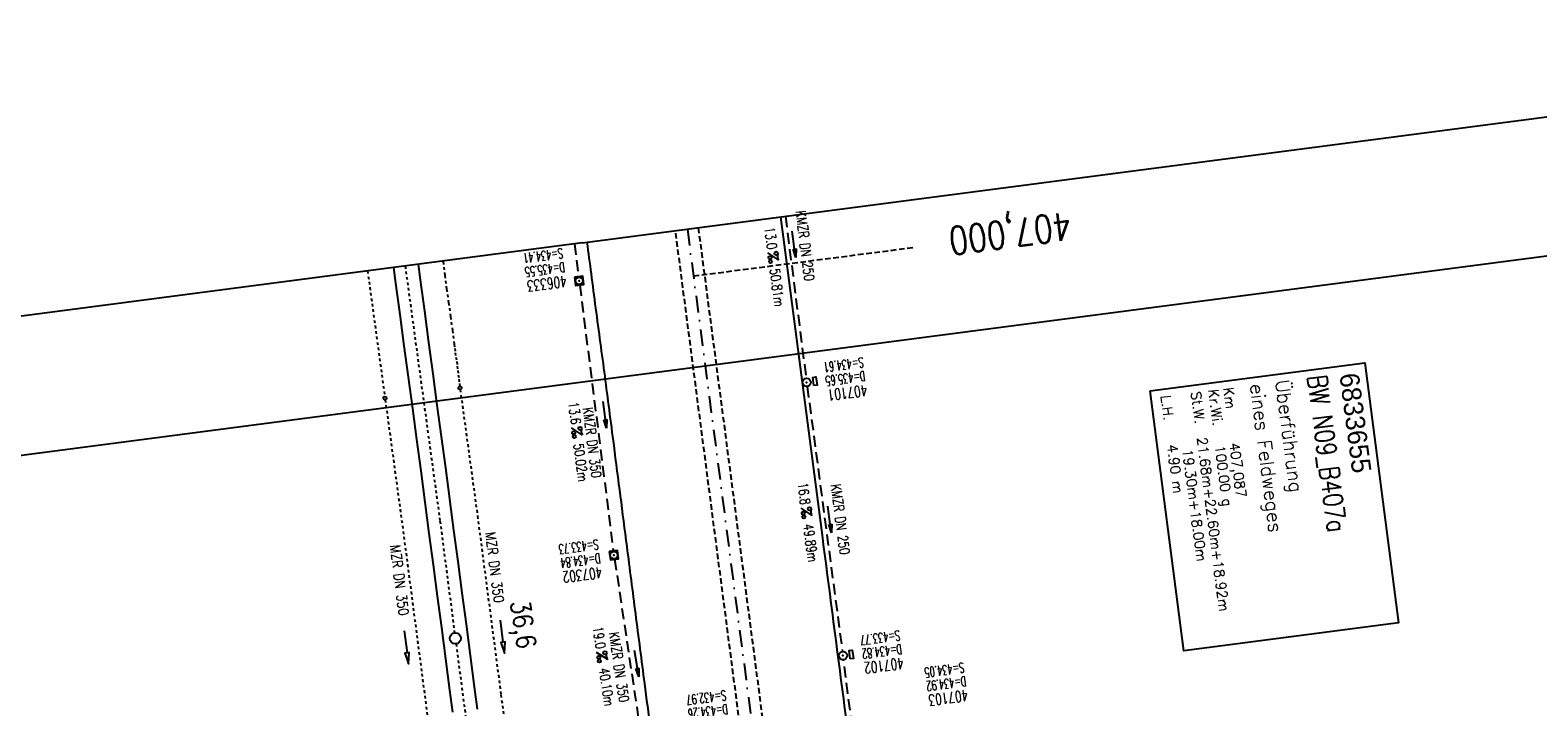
# Model space of a CAD drawing. Extents: x 446008 to 446745, y 447032 to 448234.
# Tile 23 of 24: x 446203 to 446476, y 448112 to 448234. Entities that reach past the tile are written whole.
import ezdxf
from ezdxf.enums import TextEntityAlignment as Align

# ---------------------------------------------------------------- set-up
doc = ezdxf.new("R2010")
doc.units = 0
doc.header["$LTSCALE"] = 2
doc.header["$MEASUREMENT"] = 0
for name, pattern in [('ACAD_ISO03W100', [0.5, 0.25, -0.25]), ('ACAD_ISO10W100W', [0.5, 0.25, -0.25]), ('AUSGEZOGEN', [0]), ('GESTRICH-X2', [1.5, 1, -0.5]), ('GESTRICHELT', [0.75, 0.5, -0.25]), ('STRICHPT-X3', [3, 1.5, -0.75, 0, -0.75])]:
    doc.linetypes.add(name, pattern=pattern)
doc.layers.get('0').update_dxf_attribs({"linetype": 'AUSGEZOGEN'})
for name, color, linetype in [('ACHSE', 250, 'STRICHPT-X3'), ('Bahnachse', 7, 'CONTINUOUS'), ('BW-SCHRIFT', 1, 'AUSGEZOGEN'), ('FBR', 8, 'CONTINUOUS'), ('Gleisachse', 7, 'CONTINUOUS'), ('HEKTOM', 250, 'GESTRICHELT'), ('KANAL', 7, 'GESTRICH-X2'), ('MS-UEBERFAHRT', 8, 'GESTRICHELT'), ('PFEIL', 7, 'CONTINUOUS'), ('Planeinteilung', 6, 'CONTINUOUS'), ('RAHMEN', 250, 'AUSGEZOGEN'), ('SCHACHTNR', 6, 'CONTINUOUS'), ('SCHSYMBOL', 7, 'AUSGEZOGEN'), ('TEXTO', 4, 'CONTINUOUS'), ('TEXTU', 4, 'CONTINUOUS'), ('Tiefenentwässerung', 15, 'CONTINUOUS')]:
    doc.layers.add(name, color=color, linetype=linetype)
doc.styles.add('ROMANS', font='romans.shx', dxfattribs={"width": 0.8})
doc.styles.add('UNIR-O', font='unir_o.shx', dxfattribs={"height": 2.5})

# ---------------------------------------------------------------- blocks, each defined once
blk = doc.blocks.new('GST')
at = {"color": 0}
blk.add_circle((0, 0), 0.75, dxfattribs=at)
blk.add_point((0, 0), dxfattribs=at)
blk = doc.blocks.new('13')
blk.add_lwpolyline([(0.76, 1.22), (-0.75, 1.22), (-0.75, 1.8), (0.76, 1.8)], close=True)
at = {"rotation": 180}
blk.add_blockref('GST', (0, 0), dxfattribs=at)
blk = doc.blocks.new('PROM')
blk.add_line((1.57, 1.82), (0.02, 0.02))
for centre, radius in [((0.32, 1.51), 0.317), ((0.94, 0.29), 0.283), ((1.64, 0.29), 0.283)]:
    blk.add_circle(centre, radius)
blk.add_arc((0.99, 2.68), 1.03, 239.1414, 303.3549)
blk = doc.blocks.new('PFEIL2')
at = {"color": 0}
for p, q in [((0.88, 0), (-2.4, -0.01)), ((0.88, -0.27), (0.88, 0.28)), ((0.88, 0.28), (2.43, 0.01)), ((0.91, 0.27), (0.88, 0.26)), ((0.97, 0.26), (0.88, 0.25)), ((1.02, 0.25), (0.88, 0.23)), ((1.07, 0.24), (0.88, 0.21)), ((1.13, 0.23), (0.88, 0.19)), ((1.18, 0.22), (0.88, 0.17)), ((1.24, 0.21), (0.88, 0.15)), ((1.29, 0.21), (0.88, 0.14)), ((1.34, 0.2), (0.88, 0.12)), ((1.4, 0.19), (0.88, 0.1)), ((1.45, 0.18), (0.88, 0.08)), ((1.51, 0.17), (0.88, 0.06)), ((1.56, 0.16), (0.88, 0.04)), ((1.61, 0.15), (0.88, 0.02)), ((1.67, 0.14), (0.88, 0.01)), ((1.72, 0.13), (0.88, -0.01)), ((1.78, 0.12), (0.88, -0.03)), ((1.83, 0.11), (0.88, -0.05)), ((1.88, 0.1), (0.88, -0.07)), ((1.94, 0.09), (0.88, -0.09)), ((2.05, 0.08), (0.88, -0.12)), ((1.99, 0.08), (0.88, -0.11)), ((2.1, 0.07), (0.88, -0.14)), ((2.15, 0.06), (0.88, -0.16)), ((2.21, 0.05), (0.88, -0.18)), ((2.26, 0.04), (0.88, -0.2)), ((2.32, 0.03), (0.88, -0.22)), ((2.37, 0.02), (0.88, -0.23)), ((2.42, 0.01), (0.88, -0.25)), ((2.43, 0.01), (0.88, -0.27))]:
    blk.add_line(p, q, dxfattribs=at)
blk = doc.blocks.new('20')
blk.add_lwpolyline([(-0.75, -0.75), (0.75, -0.75), (0.75, 0.75), (-0.75, 0.75)], close=True)
blk.add_circle((0, 0), 0.676)
blk.add_point((0, 0))
blk = doc.blocks.new('1135594')
for q in [(0, 594), (0, 0)]:
    blk.add_line((0, 297), q)
at = {"layer": 'RAHMEN'}
blk.add_line((25, 589), (25, 5), dxfattribs=at)

msp = doc.modelspace()

# ---------------------------------------------------------------- linework, layer by layer
at = {"layer": 'ACHSE', "flags": 128}
msp.add_lwpolyline([(446322.02, 448198.17), (446329.58, 448140.12), (446334.86, 448099.55), (446342.49, 448040.96), (446358.62, 447917), (446377.98, 447768.26), (446397.35, 447619.51), (446419.94, 447445.98), (446439.3, 447297.23), (446444.65, 447256.12), (446452.2, 447198.07), (446465.11, 447098.9), (446468.53, 447072.67)], dxfattribs=at)
at = {"layer": 'Bahnachse', "linetype": 'ACAD_ISO10W100W'}
for points in [[(446270.95, 448191.5), (446277.25, 448145.35), (446279.9, 448125.1)], [(446280.16, 448123.11), (446284.12, 448092.95)]]:
    msp.add_lwpolyline(points, dxfattribs=at)
at = {"layer": 'Bahnachse', "linetype": 'Continuous'}
msp.add_circle((446280.03, 448124.11), 1, dxfattribs=at)
at = {"layer": 'BW-SCHRIFT'}
msp.add_lwpolyline([(446405.73, 448168.93), (446444.58, 448173.99), (446450.7, 448126.94), (446411.85, 448121.88)], close=True, dxfattribs=at)
at = {"layer": 'FBR', "flags": 128}
for points in [[(446416.85, 447335.74, -0.000001), (446418.45, 447323.41, -0.000146)], [(446363.33, 447740.45, 0.000002), (446366.28, 447717.76, 0.000326)]]:
    msp.add_lwpolyline(points, format="xyb", dxfattribs=at)
at = {"layer": 'FBR'}
for points in [[(446338.88, 448200.38), (446346.44, 448142.31, -0.000003), (446351.72, 448101.75, 0.000004)], [(446303.84, 448195.8, 0.000132), (446304.58, 448190.11, 0.001369), (446306.24, 448177.62, -0.00141), (446307.84, 448165.48, -0.000091), (446308.68, 448159.02, -0.000032), (446311.04, 448140.73, -0.00014), (446312.61, 448128.55, 0.000135), (446314.24, 448115.92, 0.004607), (446315.36, 448107.86, -0.00773), (446315.99, 448103.06, -0.000327), (446316.06, 448102.46, -0.000068), (446316.39, 448099.6, -0.000233), (446316.66, 448097.18)]]:
    msp.add_lwpolyline(points, format="xyb", dxfattribs=at)
at = {"layer": 'Gleisachse', "linetype": 'Continuous'}
for p, q in [((446268.82, 448191.22), (446269.2, 448188.38)), ((446273.28, 448191.8), (446273.66, 448188.99)), ((446269.2, 448188.38), (446269.97, 448182.72)), ((446273.66, 448188.99), (446274.43, 448183.32)), ((446274.43, 448183.32), (446275.19, 448177.66)), ((446269.97, 448182.72), (446270.73, 448177.06)), ((446275.19, 448177.66), (446275.95, 448171.99)), ((446270.73, 448177.06), (446271.49, 448171.4)), ((446275.95, 448171.99), (446276.71, 448166.33)), ((446271.49, 448171.4), (446272.25, 448165.73)), ((446272.25, 448165.73), (446273, 448160.07)), ((446276.71, 448166.33), (446277.46, 448160.67)), ((446273, 448160.07), (446273.76, 448154.41)), ((446277.46, 448160.66), (446278.22, 448155)), ((446273.76, 448154.41), (446274.51, 448148.74)), ((446278.22, 448155), (446278.97, 448149.34)), ((446274.51, 448148.74), (446275.26, 448143.08)), ((446278.97, 448149.33), (446279.72, 448143.67)), ((446275.26, 448143.08), (446276.01, 448137.41)), ((446279.72, 448143.67), (446280.47, 448138)), ((446276.01, 448137.41), (446276.76, 448131.75)), ((446280.47, 448138), (446281.22, 448132.34)), ((446276.76, 448131.75), (446277.51, 448126.08)), ((446281.22, 448132.34), (446281.97, 448126.67)), ((446277.51, 448126.08), (446278.25, 448120.42)), ((446281.97, 448126.67), (446282.71, 448121.01)), ((446278.25, 448120.42), (446279, 448114.75)), ((446282.71, 448121.01), (446283.46, 448115.34)), ((446279, 448114.75), (446279.53, 448110.73)), ((446283.46, 448115.34), (446283.99, 448111.32))]:
    msp.add_line(p, q, dxfattribs=at)
at = {"layer": 'HEKTOM'}
msp.add_line((446323.13, 448189.69), (446362.78, 448194.84), dxfattribs=at)
at = {"layer": 'KANAL', "linetype": 'GESTRICH-X2'}
for p, q in [((446339.74, 448200.49), (446343.5, 448171.19)), ((446343.69, 448169.69), (446350.06, 448121.72))]:
    msp.add_line(p, q, dxfattribs=at)
at = {"layer": 'KANAL'}
for p, q in [((446301.56, 448195.5), (446302.34, 448189.53)), ((446302.53, 448188.06), (446308.62, 448139.91)), ((446308.84, 448138.44), (446314.56, 448100.25))]:
    msp.add_line(p, q, dxfattribs=at)
at = {"layer": 'KANAL', "flags": 128}
msp.add_lwpolyline([(446356.44, 448072.42), (446350.26, 448120.24)], dxfattribs=at)
at = {"layer": 'MS-UEBERFAHRT', "flags": 128}
for points in [[(446353.94, 447936.17), (446319.86, 448197.89)], [(446323.98, 448198.43), (446358.17, 447936.78)]]:
    msp.add_lwpolyline(points, dxfattribs=at)
at = {"layer": 'Tiefenentwässerung', "linetype": 'ACAD_ISO03W100'}
for p, q in [((446264.15, 448190.61), (446267.26, 448167.88)), ((446267.34, 448167.29), (446270.46, 448144.42)), ((446280.91, 448169.14), (446284.04, 448146.28)), ((446284.04, 448146.24), (446288.28, 448113.9))]:
    msp.add_line(p, q, dxfattribs=at)
msp.add_lwpolyline([(446277.82, 448192.39), (446277.83, 448192.28), (446278.15, 448189.8), (446278.46, 448187.32), (446278.82, 448184.84), (446279.14, 448182.31), (446279.5, 448179.84), (446279.82, 448177.36), (446279.92, 448176.56), (446280.02, 448175.77), (446280.12, 448174.98), (446280.27, 448174.19), (446280.37, 448173.39), (446280.47, 448172.6), (446280.57, 448171.81), (446280.67, 448171.01), (446280.77, 448170.22), (446280.83, 448169.74)], dxfattribs=at)
at = {"layer": 'Tiefenentwässerung', "linetype": 'ACAD_ISO03W100', "flags": 128}
for points in [[(446270.46, 448144.46), (446274.7, 448112.12), (446277.33, 448092.06), (446277.45, 448091.09)], [(446288.28, 448113.9), (446290.91, 448093.83), (446291.21, 448091.59)]]:
    msp.add_lwpolyline(points, dxfattribs=at)
at = {"layer": 'Tiefenentwässerung', "linetype": 'Continuous'}
for points in [[(446288.12, 448127.4), (446288.65, 448123.43), (446288.26, 448123.38), (446288.92, 448121.45), (446289.05, 448123.49), (446288.65, 448123.43)], [(446270.78, 448125.47), (446271.31, 448121.51), (446270.91, 448121.46), (446271.57, 448119.53), (446271.7, 448121.56), (446271.31, 448121.51)]]:
    msp.add_lwpolyline(points, dxfattribs=at)
for centre in [(446280.87, 448169.44), (446267.3, 448167.59)]:
    msp.add_circle(centre, 0.3, dxfattribs=at)

# ---------------------------------------------------------------- block references
at = {"layer": 'PFEIL'}
for p, rotation in [((446341.31, 448195.44), 277.3241000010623), ((446307.06, 448164.57), 277.2210999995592), ((446347.76, 448145.63), 277.5720000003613), ((446312.84, 448119.56), 278.5271999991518)]:
    msp.add_blockref('PFEIL2', p, dxfattribs=dict(at, rotation=rotation))
at = {"layer": 'Planeinteilung', "linetype": 'Continuous', "rotation": 277.4472801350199}
msp.add_blockref('1135594', (446008.46, 448157.18), dxfattribs=at)
at = {"layer": 'SCHSYMBOL', "rotation": 277.4164000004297}
for name, p in [('20', (446302.43, 448188.8)), ('13', (446343.59, 448170.44)), ('20', (446308.72, 448139.17)), ('13', (446350.16, 448120.99))]:
    msp.add_blockref(name, p, dxfattribs=at)
at = {"layer": 'TEXTU'}
for p, rotation in [((446336.55, 448193.9), 277.3241000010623), ((446301.05, 448162.23), 277.2210999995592), ((446342.58, 448147.66), 277.5720000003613), ((446305.56, 448121.58), 278.5271999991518)]:
    msp.add_blockref('PROM', p, dxfattribs=dict(at, rotation=rotation))

# ---------------------------------------------------------------- texts
at = {"layer": 'Bahnachse', "linetype": 'Continuous', "style": 'ROMANS', "width": 0.8337}
msp.add_text('36,6', height=3.5, rotation=278.3997, dxfattribs=at).set_placement((446289.98, 448130.72))
at = {"layer": 'BW-SCHRIFT'}
for s, height, style, p in [('6833655', 3.5, 'UNIR-O', (446439.99, 448171.9)), ('Km', 1.8, 'ROMANS', (446418.97, 448169.42)), ('eines Feldweges', 2.5, 'ROMANS', (446423.78, 448170.03)), ('Überführung', 2.5, 'ROMANS', (446428.36, 448170.74)), ('L.H.   4.90 m', 1.8, 'ROMANS', (446407.66, 448167.98)), ('St.W.  21.68m+22.60m+18.92m', 1.8, 'ROMANS', (446413.12, 448168.65)), ('Kr.Wi.', 1.8, 'ROMANS', (446416.26, 448169.06)), ('100.00 g', 1.8, 'ROMANS', (446417.43, 448158.94)), ('407,087', 1.8, 'ROMANS', (446420.08, 448159.42)), ('19.30m+18.00m', 1.8, 'ROMANS', (446411.57, 448158.26))]:
    msp.add_text(s, height=height, rotation=277.3985, dxfattribs=dict(at, style=style)).set_placement(p)
at = {"layer": 'BW-SCHRIFT', "style": 'ROMANS', "width": 0.8}
msp.add_text('BW N09_B407a', height=3.5, rotation=277.3985, dxfattribs=at).set_placement((446434.17, 448171.55))
at = {"layer": 'HEKTOM', "style": 'ROMANS', "width": 0.8}
msp.add_text('407,000', height=5, rotation=187.4164, dxfattribs=at).set_placement((446391.17, 448201.3))
at = {"layer": 'SCHACHTNR', "style": 'ROMANS'}
for s, height, rotation, width, p in [('S=434.41', 1.8, 187.4164, 0.6, (446299.39, 448194.71)), ('D=435.55', 1.8, 187.4164, 0.6, (446299.73, 448192.21)), ('406333', 2, 187.4164, 0.7, (446300.05, 448189.74)), ('S=434.61', 1.8, 187.4164, 0.6, (446353.78, 448174.97)), ('D=435.65', 1.8, 187.4164, 0.6, (446354.09, 448172.5)), ('407101', 2, 187.4164, 0.7, (446354.43, 448170)), ('S=433.73', 1.8, 187.4164, 0.6, (446305.81, 448142.03)), ('D=434.84', 1.8, 187.4164, 0.6, (446306.16, 448139.53)), ('407302', 2, 187.4164, 0.7, (446306.47, 448137.06)), ('S=433.77', 1.8, 187.4164, 0.6, (446360.37, 448125.56)), ('D=434.82', 1.8, 187.4164, 0.6, (446360.72, 448123.09)), ('407102', 2, 187.4164, 0.7, (446361.03, 448120.62)), ('S=434.05', 1.8, 187.7383, 0.6, (446371.98, 448119.75)), ('S=432.97', 1.8, 187.4164, 0.6, (446328.92, 448114.73)), ('D=434.92', 1.8, 187.7383, 0.6, (446372.34, 448117.28)), ('407103', 2, 187.7383, 0.7, (446372.67, 448114.82)), ('D=434.26', 1.8, 187.4164, 0.6, (446329.23, 448112.23))]:
    msp.add_text(s, height=height, rotation=rotation, dxfattribs=dict(at, width=width)).set_placement(p)
at = {"layer": 'TEXTO', "style": 'ROMANS', "width": 0.75}
for s, rotation, p in [('KMZR DN 250', 277.3241, (446342.42, 448195.04)), ('KMZR DN 350', 277.2211, (446303.9, 448159.42)), ('KMZR DN 250', 277.572, (446348.8, 448145.52)), ('KMZR DN 350', 278.5272, (446308.77, 448118.78))]:
    msp.add_text(s, height=1.8, rotation=rotation, dxfattribs=at).set_placement(p, align=Align.CENTER)
at = {"layer": 'TEXTU', "style": 'ROMANS', "width": 0.75}
for s, rotation, p in [('13.0', 277.3241, (446335.96, 448198.42)), ('50.81m', 277.3241, (446336.92, 448190.92)), ('13.6', 277.2211, (446300.48, 448166.77)), ('50.02m', 277.2211, (446301.41, 448159.24)), ('16.8', 277.572, (446341.97, 448152.19)), ('49.89m', 277.572, (446342.97, 448144.69)), ('19.0', 278.5272, (446304.88, 448126.11)), ('40.10m', 278.5272, (446306, 448118.61))]:
    msp.add_text(s, height=1.8, rotation=rotation, dxfattribs=at).set_placement(p)
at = {"layer": 'Tiefenentwässerung', "linetype": 'Continuous', "style": 'ROMANS', "width": 0.8334}
for p in [(446285.44, 448143.23), (446268.22, 448140.91)]:
    msp.add_text('MZR DN 350', height=1.8, rotation=277.26, dxfattribs=at).set_placement(p)

doc.saveas('drawing.dxf')
